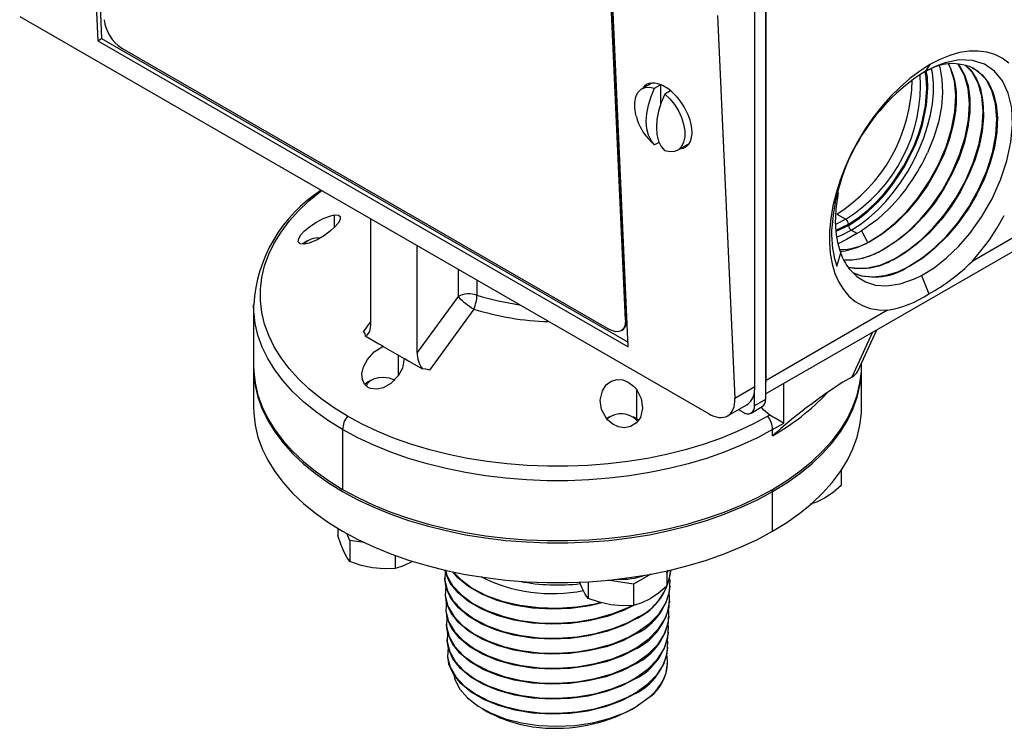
# Model space of a CAD drawing. Header units: millimetres. Extents: x 0 to 559, y 0 to 432.
# Tile 6 of 8: x 380 to 475, y 261 to 330. Entities that reach past the tile are written whole.
import ezdxf

# ---------------------------------------------------------------- set-up
doc = ezdxf.new("R2010")
doc.units = ezdxf.units.MM
doc.header["$LTSCALE"] = 2

msp = doc.modelspace()

# ---------------------------------------------------------------- linework, layer by layer
for p, q in [((385.831, 365.456), (387.535, 327.498)), ((386.21, 365.237), (387.894, 327.726)), ((451.971, 344.573), (451.971, 294.162)), ((452.016, 294.701), (452.016, 344.524)), ((450.938, 294.079), (450.938, 343.902)), ((438.723, 297.948), (437.019, 335.906)), ((438.448, 300.498), (436.934, 334.216)), ((437.024, 334.273), (438.537, 300.555)), ((379.994, 329.85), (446.448, 291.487)), ((447.346, 329.944), (449.006, 292.964)), ((387.535, 327.498), (387.894, 327.726)), ((387.535, 327.498), (438.723, 297.948)), ((387.894, 327.726), (438.703, 298.394)), ((389.856, 326.779), (436.913, 299.614)), ((467.821, 325.188), (467.357, 324.528)), ((468.716, 325.058), (468.772, 324.915)), ((471.254, 325.143), (471.782, 324.659)), ((467.367, 324.531), (468.085, 324.882)), ((441.005, 323.413), (440.042, 322.858)), ((441.266, 322.913), (441.826, 323.237)), ((441.826, 323.237), (441.826, 321.315)), ((442.801, 322.666), (442.248, 322.346)), ((442.32, 323.013), (442.317, 323.011)), ((441.266, 317.43), (440.887, 317.776)), ((441.696, 317.678), (441.266, 317.43)), ((443.471, 316.918), (444.607, 317.574)), ((487.578, 315.231), (471.897, 306.178)), ((451.971, 293.387), (486.788, 313.486)), ((458.841, 310.752), (459.703, 310.254)), ((410.345, 310.674), (410.345, 309.464)), ((413.85, 310.305), (413.85, 299.983)), ((458.76, 309.216), (459.972, 309.787)), ((458.775, 309.096), (459.972, 309.66)), ((460.765, 308.873), (460.233, 309.199)), ((460.765, 308.873), (461.23, 309.142)), ((461.565, 309.355), (461.23, 309.142)), ((461.23, 309.142), (461.802, 308.034)), ((407.453, 307.992), (407.324, 307.91)), ((407.754, 308.165), (407.453, 307.992)), ((462, 308.116), (462.048, 308.086)), ((464.939, 308.358), (463.331, 307.299)), ((418.34, 297.391), (418.34, 307.713)), ((458.84, 305.715), (459.218, 307.002)), ((459.667, 307.181), (459.183, 307.126)), ((462.523, 306.902), (462.504, 306.893)), ((463.331, 307.299), (462.523, 306.902)), ((463.331, 307.299), (463.283, 307.329)), ((465.426, 307.002), (464.614, 306.512)), ((460.176, 306.28), (459.594, 306.291)), ((464.614, 306.512), (462.998, 305.807)), ((464.614, 306.513), (464.566, 306.542)), ((422.299, 305.427), (422.299, 302.788)), ((460.708, 305.478), (459.957, 305.605)), ((461.269, 304.776), (460.481, 305.04)), ((465.897, 305.726), (465.848, 305.755)), ((424.124, 304.374), (424.124, 302.933)), ((467.031, 304.825), (467.722, 303.045)), ((422.299, 302.788), (418.34, 297.391)), ((402.563, 301.93), (402.563, 301.987)), ((402.563, 301.93), (402.563, 296.148)), ((423.805, 301.586), (419.553, 295.698)), ((463.745, 301.472), (452.016, 294.701)), ((413.157, 299.39), (413.85, 300.324)), ((438.537, 300.555), (438.448, 300.498)), ((438.057, 299.502), (438.147, 299.559)), ((462.286, 299.342), (460.293, 295.018)), ((460.867, 295.582), (462.714, 299.588)), ((413.328, 298.991), (414.653, 298.226)), ((414.653, 298.226), (415.083, 298.005)), ((415.083, 298.005), (415.083, 297.978)), ((415.083, 297.978), (417.107, 296.81)), ((416.508, 297.156), (416.508, 295.134)), ((417.107, 296.837), (417.536, 296.562)), ((417.107, 296.81), (417.107, 296.837)), ((417.536, 296.562), (418.862, 295.797)), ((402.563, 295.941), (402.563, 292.104)), ((461.237, 296.148), (461.237, 296.384)), ((461.237, 292.104), (461.237, 295.941)), ((413.917, 294.721), (413.616, 294.547)), ((460.293, 295.018), (459.417, 294.512)), ((439.509, 293.838), (439.509, 290.989)), ((450.938, 294.079), (449.006, 292.964)), ((451.971, 294.162), (451.971, 292.861)), ((453.722, 290.553), (453.722, 294.397)), ((450.893, 292.238), (450.893, 293.539)), ((451.971, 292.861), (450.893, 292.238)), ((448.313, 291.275), (450.149, 292.335)), ((449.36, 291.879), (449.816, 291.616)), ((450.578, 291.541), (451.655, 292.163)), ((451.567, 292.096), (451.559, 292.107)), ((451.567, 292.096), (451.567, 292.112)), ((436.918, 291.163), (436.617, 290.989)), ((439.466, 291.014), (439.208, 291.163)), ((452.38, 291.351), (452.185, 291.239)), ((411.156, 289.954), (411.156, 284.173)), ((452.644, 289.954), (453.722, 290.553)), ((452.644, 289.358), (452.644, 289.954)), ((459.271, 286.008), (459.271, 284.537)), ((452.644, 283.965), (452.555, 284.121)), ((452.644, 280.128), (452.644, 283.965)), ((410.692, 280.402), (410.692, 279.726)), ((411.863, 279.251), (411.563, 279.898)), ((411.863, 279.251), (411.863, 277.203)), ((413.232, 279.039), (411.863, 279.251)), ((416.233, 277.785), (416.233, 276.527)), ((420.995, 275.601), (420.998, 275.509)), ((440.915, 275.987), (439.234, 275.017)), ((442.559, 276.363), (442.433, 276.073)), ((442.433, 276.297), (442.433, 274.816)), ((442.829, 276.239), (442.833, 276.33)), ((434.279, 274.621), (434.026, 275.23)), ((434.864, 275.255), (434.864, 273.645)), ((439.234, 275.017), (436.751, 275.401)), ((439.234, 275.017), (439.234, 272.97)), ((442.773, 274.759), (442.776, 274.85)), ((421.051, 274.12), (421.055, 274.028)), ((442.717, 273.278), (442.72, 273.369)), ((421.108, 272.639), (421.111, 272.548)), ((439.625, 271.739), (439.628, 271.829)), ((442.66, 271.797), (442.664, 271.888)), ((421.164, 271.159), (421.168, 271.067)), ((439.585, 270.28), (439.588, 270.371)), ((442.604, 270.316), (442.607, 270.408)), ((421.22, 269.678), (421.224, 269.586)), ((439.546, 268.822), (439.548, 268.912)), ((442.548, 268.836), (442.551, 268.927)), ((421.277, 268.197), (421.28, 268.105)), ((439.506, 267.363), (439.508, 267.454)), ((442.478, 267.356), (442.299, 266.287)), ((442.491, 267.355), (442.495, 267.446)), ((439.466, 265.905), (439.468, 265.995)), ((439.426, 264.446), (439.428, 264.537)), ((439.363, 263.11), (440.754, 264.093)), ((424.655, 262.985), (425.151, 262.698)), ((439.108, 262.963), (439.363, 263.11))]:
    msp.add_line(p, q)
at = {"flags": 128}
for points in [[(475.434, 325.322), (474.794, 325.798), (474.084, 326.155), (473.311, 326.39), (472.483, 326.5), (471.608, 326.485), (470.695, 326.344), (469.753, 326.079), (468.792, 325.692), (467.821, 325.188)], [(467.821, 325.188), (466.85, 324.571), (465.889, 323.848), (464.947, 323.025), (464.034, 322.112), (463.159, 321.117), (462.331, 320.051), (461.558, 318.924), (460.848, 317.747), (460.208, 316.532), (459.645, 315.292), (459.163, 314.038), (458.769, 312.784), (458.466, 311.543), (458.257, 310.325), (458.144, 309.145), (458.128, 308.013), (458.21, 306.941), (458.388, 305.941), (458.661, 305.021), (459.026, 304.191), (459.479, 303.459), (460.016, 302.834), (460.632, 302.32), (461.32, 301.924), (462.073, 301.649), (462.885, 301.498), (463.745, 301.472)], [(462, 308.116), (463.233, 308.897), (464.44, 309.868), (465.592, 311.011), (466.665, 312.295), (467.741, 313.865), (468.659, 315.53), (469.393, 317.245), (469.925, 318.96), (470.238, 320.624), (470.327, 322.192), (470.188, 323.617), (469.828, 324.859), (469.621, 325.229)], [(463.283, 307.329), (464.516, 308.109), (465.722, 309.08), (466.875, 310.22), (467.949, 311.502), (469.033, 313.077), (469.959, 314.75), (470.7, 316.473), (471.238, 318.196), (471.557, 319.871), (471.651, 321.449), (471.514, 322.884), (471.156, 324.136), (470.584, 325.167), (470.499, 325.254)], [(464.566, 306.542), (465.798, 307.322), (467.005, 308.291), (468.158, 309.429), (469.234, 310.709), (470.325, 312.29), (471.259, 313.969), (472.007, 315.701), (472.552, 317.433), (472.876, 319.118), (472.974, 320.706), (472.841, 322.151), (472.485, 323.413), (471.914, 324.453), (471.244, 325.144)], [(467.031, 304.825), (468.249, 305.582), (469.446, 306.525), (470.597, 307.636), (471.679, 308.888), (472.834, 310.509), (473.833, 312.244), (474.651, 314.057), (475.264, 315.886), (475.653, 317.691), (475.809, 319.411), (475.721, 321.005), (475.397, 322.42), (474.837, 323.62), (474.064, 324.566), (473.09, 325.231), (471.951, 325.594), (470.668, 325.64), (469.287, 325.371), (468.329, 325.016), (467.357, 324.528)], [(470.526, 325.25), (470.678, 325.082), (471.169, 324.199)], [(459.972, 309.66), (460.906, 310.265), (461.853, 311.017), (462.796, 311.913), (463.501, 312.691), (464.17, 313.528), (464.809, 314.436), (465.397, 315.387), (466.393, 317.378), (466.784, 318.377), (467.105, 319.376), (467.516, 321.262), (467.644, 322.948), (467.587, 323.993), (467.48, 324.589)], [(459.972, 309.787), (460.892, 310.383), (461.826, 311.124), (462.756, 312.007), (463.45, 312.774), (464.11, 313.599), (465.319, 315.431), (465.841, 316.402), (466.301, 317.395), (466.686, 318.378), (467.003, 319.364), (467.407, 321.222), (467.534, 322.884), (467.478, 323.914), (467.367, 324.533)], [(460.233, 309.199), (461.092, 309.748), (461.94, 310.399), (462.769, 311.143), (463.568, 311.971), (464.327, 312.875), (465.039, 313.843), (465.694, 314.864), (466.285, 315.926), (466.806, 317.017), (467.249, 318.123), (467.61, 319.233), (467.885, 320.332), (468.069, 321.409), (468.162, 322.449), (468.162, 323.442), (468.069, 324.375), (467.98, 324.854)], [(465.848, 305.755), (467.081, 306.535), (468.287, 307.502), (469.441, 308.638), (470.518, 309.916), (471.617, 311.502), (472.559, 313.189), (473.314, 314.929), (473.865, 316.67), (474.194, 318.364), (474.297, 319.962), (474.167, 321.418), (473.813, 322.69), (473.243, 323.739), (472.476, 324.54), (471.935, 324.84)], [(468.772, 324.915), (468.996, 323.772), (469.053, 322.476)], [(471.169, 324.199), (471.506, 323.144), (471.681, 321.918)], [(471.782, 324.659), (472.333, 323.828), (472.735, 322.8)], [(472.128, 324.781), (472.871, 324.209), (473.488, 323.421)], [(473.488, 323.421), (473.938, 322.466), (474.23, 321.324)], [(439.491, 320.198), (439.452, 320.35), (439.345, 320.986), (439.345, 321.574), (439.452, 322.087), (439.66, 322.504), (439.96, 322.805), (440.339, 322.978), (440.781, 323.014), (441.266, 322.913)], [(441.266, 317.43), (440.919, 317.847), (440.664, 318.376), (440.508, 319), (440.456, 319.704), (440.508, 320.468), (440.664, 321.273), (440.919, 322.095), (441.266, 322.913)], [(442.248, 322.346), (441.901, 321.528), (441.646, 320.706), (441.491, 319.901), (441.438, 319.137), (441.491, 318.433), (441.646, 317.809), (441.901, 317.28), (442.248, 316.863)], [(442.248, 322.346), (442.733, 321.888), (443.175, 321.341), (443.554, 320.73), (443.854, 320.082), (444.062, 319.426), (444.168, 318.79), (444.168, 318.202), (444.062, 317.689), (443.854, 317.272), (443.554, 316.971), (443.175, 316.798), (442.733, 316.761), (442.248, 316.863)], [(442.403, 322.96), (442.379, 322.975), (442.317, 323.011)], [(469.053, 322.476), (468.938, 321.108), (468.648, 319.641)], [(471.681, 321.918), (471.68, 320.6), (471.503, 319.161)], [(474.23, 321.324), (474.345, 320.069), (474.285, 318.674)], [(470.317, 320.841), (470.088, 319.417), (469.684, 317.914)], [(468.648, 319.641), (468.201, 318.169), (467.587, 316.659)], [(471.503, 319.161), (471.161, 317.695), (470.646, 316.17)], [(474.285, 318.674), (474.053, 317.229), (473.643, 315.703)], [(469.684, 317.914), (469.131, 316.427), (468.415, 314.925)], [(472.611, 317.445), (472.158, 315.951), (471.535, 314.418)], [(470.646, 316.17), (469.99, 314.683), (469.177, 313.203)], [(473.643, 315.703), (473.082, 314.194), (472.356, 312.669)], [(468.415, 314.925), (467.582, 313.505), (466.613, 312.135)], [(471.535, 314.418), (470.782, 312.947), (469.881, 311.504)], [(411.615, 291.239), (410.278, 292.065), (409.042, 292.943), (407.912, 293.866), (406.895, 294.833), (405.993, 295.837), (405.213, 296.874), (404.557, 297.939), (404.029, 299.028), (403.63, 300.135), (403.363, 301.256), (403.23, 302.384), (403.23, 303.515), (403.363, 304.643), (403.63, 305.763), (404.029, 306.87), (404.557, 307.959), (405.213, 309.025), (405.993, 310.062), (406.895, 311.066), (407.912, 312.032), (409.042, 312.956), (409.136, 313.027)], [(458.712, 309.84), (458.77, 311.273), (459.004, 312.809)], [(469.177, 313.203), (468.262, 311.826), (467.221, 310.522)], [(472.356, 312.669), (471.511, 311.227), (470.529, 309.837)], [(466.613, 312.135), (465.571, 310.905), (464.43, 309.787)], [(463.891, 311.282), (462.762, 310.244), (461.565, 309.355)], [(469.881, 311.504), (468.89, 310.185), (467.786, 308.958)], [(407.453, 307.839), (407.055, 307.877), (406.861, 308.091), (406.916, 308.412), (407.14, 308.766), (407.492, 309.141), (407.968, 309.535), (408.568, 309.937), (409.273, 310.314), (410.008, 310.597), (410.345, 310.674)], [(410.345, 310.674), (410.753, 310.666), (410.926, 310.52), (410.905, 310.231), (410.715, 309.891), (410.41, 309.526), (409.985, 309.126), (409.419, 308.693), (408.712, 308.267), (407.939, 307.942), (407.453, 307.839)], [(459.703, 310.254), (458.856, 309.822), (458.726, 309.766)], [(464.43, 309.787), (463.265, 308.854), (462.048, 308.086)], [(467.221, 310.522), (466.122, 309.374), (464.939, 308.358)], [(470.529, 309.837), (469.471, 308.588), (468.314, 307.453)], [(471.897, 306.178), (472.758, 307.198), (473.569, 308.285), (474.322, 309.43), (475.01, 310.62)], [(458.829, 308.532), (459.375, 308.757), (460.233, 309.199)], [(460.765, 308.873), (459.781, 308.311), (458.971, 307.876)], [(467.786, 308.958), (466.64, 307.905), (465.426, 307.002)], [(462.048, 308.086), (460.858, 307.532), (459.667, 307.181)], [(468.314, 307.453), (467.131, 306.506), (465.897, 305.726)], [(462.504, 306.893), (461.332, 306.482), (460.176, 306.28)], [(460.053, 305.482), (460.768, 304.743), (461.619, 304.214), (462.589, 303.907), (463.656, 303.824), (464.974, 304.012), (466.353, 304.492), (467.031, 304.825)], [(462.998, 305.807), (461.836, 305.532), (460.708, 305.478)], [(465.897, 305.726), (464.689, 305.163), (463.481, 304.806)], [(463.481, 304.806), (462.35, 304.678), (461.269, 304.776)], [(411.156, 289.954), (409.788, 290.8), (408.524, 291.697), (407.369, 292.641), (406.328, 293.629), (405.407, 294.656), (404.608, 295.717), (403.938, 296.806), (403.397, 297.92), (402.99, 299.052), (402.717, 300.198), (402.58, 301.352), (402.563, 301.93)], [(438.448, 300.498), (438.432, 300.161), (438.356, 299.874), (438.22, 299.646), (438.032, 299.486), (437.797, 299.402), (437.525, 299.395), (437.226, 299.467), (436.913, 299.614)], [(413.157, 299.39), (413.303, 299.179), (413.328, 298.991)], [(413.85, 299.983), (413.754, 299.416), (413.483, 299.061), (413.328, 298.991)], [(413.616, 294.012), (413.257, 294.339), (413.06, 294.787), (413.025, 295.333), (413.177, 295.99), (413.565, 296.727), (414.214, 297.454), (415.083, 298.005)], [(417.107, 296.837), (416.922, 295.889), (416.502, 295.123), (415.795, 294.398), (415.085, 293.994), (414.445, 293.843), (413.836, 293.913), (413.616, 294.012)], [(402.563, 296.148), (402.58, 295.57), (402.717, 294.416), (402.99, 293.271), (403.397, 292.138), (403.938, 291.025), (404.608, 289.935), (405.407, 288.875), (406.328, 287.848), (407.369, 286.86), (408.524, 285.915), (409.788, 285.018), (411.156, 284.173)], [(402.564, 296.044), (402.58, 295.363), (402.717, 294.209), (402.99, 293.063), (403.397, 291.931), (403.938, 290.817), (404.608, 289.728), (405.407, 288.667), (406.328, 287.64), (407.369, 286.652), (408.524, 285.708), (409.788, 284.81), (411.156, 283.965), (412.62, 283.176), (414.174, 282.446), (415.81, 281.779), (417.522, 281.178), (419.3, 280.646), (421.138, 280.186), (423.025, 279.798), (424.954, 279.486), (426.915, 279.251), (428.9, 279.094), (430.898, 279.015), (432.902, 279.015), (434.9, 279.094), (436.885, 279.251), (438.846, 279.486), (440.775, 279.798), (442.662, 280.186), (444.5, 280.646), (446.278, 281.178), (447.99, 281.779), (449.627, 282.446), (451.18, 283.176), (452.644, 283.965)], [(411.156, 284.173), (412.62, 283.383), (414.174, 282.654), (415.81, 281.987), (417.522, 281.386), (419.3, 280.854), (421.138, 280.393), (423.025, 280.006), (424.954, 279.694), (426.915, 279.459), (428.9, 279.301), (430.898, 279.222), (432.902, 279.222), (434.9, 279.301), (436.885, 279.459), (438.846, 279.694), (440.775, 280.006), (442.662, 280.393), (444.5, 280.854), (446.278, 281.386), (447.99, 281.987), (449.627, 282.654), (451.18, 283.383), (452.644, 284.173), (454.012, 285.018), (455.276, 285.915), (456.431, 286.86), (457.472, 287.848), (458.394, 288.875), (459.192, 289.935), (459.862, 291.025), (460.403, 292.138), (460.81, 293.271), (461.083, 294.416), (461.22, 295.57), (461.237, 296.148)], [(419.553, 295.698), (419.187, 295.782), (418.862, 295.797)], [(452.644, 283.965), (454.012, 284.81), (455.276, 285.708), (456.431, 286.652), (457.472, 287.64), (458.394, 288.667), (459.192, 289.728), (459.862, 290.817), (460.403, 291.931), (460.81, 293.063), (461.083, 294.209), (461.22, 295.363), (461.236, 296.044)], [(413.616, 294.547), (413.49, 294.467), (413.288, 294.3)], [(413.451, 294.152), (413.55, 294.395), (413.804, 294.648), (414.18, 294.844), (414.643, 294.963), (415.147, 294.994), (415.642, 294.933), (416.081, 294.787), (416.207, 294.721)], [(436.617, 291.003), (436.146, 291.89), (436.019, 292.773), (436.221, 293.703), (436.601, 294.275), (437.068, 294.619), (437.641, 294.78), (438.188, 294.739), (438.713, 294.535), (439.227, 294.153), (439.509, 293.838)], [(439.509, 293.838), (439.975, 292.944), (440.106, 292.022), (439.89, 291.124), (439.507, 290.597), (438.939, 290.24), (438.342, 290.128), (437.771, 290.208), (437.225, 290.457), (436.717, 290.886), (436.617, 291.003)], [(402.563, 292.104), (402.58, 291.526), (402.717, 290.372), (402.99, 289.226), (403.397, 288.094), (403.938, 286.981), (404.608, 285.891), (405.407, 284.83), (406.328, 283.803), (407.369, 282.815), (408.524, 281.871), (409.788, 280.974), (411.156, 280.128), (412.62, 279.339), (414.174, 278.609), (415.81, 277.942), (417.522, 277.342), (419.3, 276.809), (421.138, 276.349), (423.025, 275.962), (424.954, 275.65), (426.915, 275.414), (428.9, 275.257), (430.898, 275.178), (432.902, 275.178), (434.9, 275.257), (436.885, 275.414), (438.846, 275.65), (440.775, 275.962), (442.662, 276.349), (444.5, 276.809), (446.278, 277.342), (447.99, 277.942), (449.627, 278.609), (451.18, 279.339), (452.644, 280.128)], [(452.38, 291.351), (451.777, 291.838), (451.567, 292.096)], [(452.644, 280.128), (454.012, 280.974), (455.276, 281.871), (456.431, 282.815), (457.472, 283.803), (458.394, 284.83), (459.192, 285.891), (459.862, 286.981), (460.403, 288.094), (460.81, 289.226), (461.083, 290.372), (461.22, 291.526), (461.237, 292.104)], [(452.185, 291.239), (450.753, 290.467), (449.234, 289.754), (447.634, 289.101), (445.96, 288.514), (444.221, 287.994), (442.424, 287.543), (440.578, 287.164), (438.692, 286.859), (436.774, 286.629), (434.834, 286.475), (432.879, 286.398), (430.921, 286.398), (428.966, 286.475), (427.026, 286.629), (425.108, 286.859), (423.222, 287.164), (421.376, 287.543), (419.579, 287.994), (417.84, 288.514), (416.167, 289.101), (414.566, 289.754), (413.047, 290.467), (411.615, 291.239)], [(439.704, 290.848), (439.677, 290.87), (439.466, 291.014)], [(452.644, 289.954), (451.18, 289.165), (449.627, 288.435), (447.99, 287.768), (446.278, 287.167), (444.5, 286.635), (442.662, 286.175), (440.775, 285.787), (438.846, 285.475), (436.885, 285.24), (434.9, 285.083), (432.902, 285.004), (430.898, 285.004), (428.9, 285.083), (426.915, 285.24), (424.954, 285.475), (423.025, 285.787), (421.138, 286.175), (419.3, 286.635), (417.522, 287.167), (415.81, 287.768), (414.174, 288.435), (412.62, 289.165), (411.156, 289.954)], [(459.271, 284.537), (458.487, 283.877), (457.672, 283.327)], [(457.672, 283.327), (456.872, 282.941), (456.286, 282.757)], [(411.278, 278.179), (410.985, 278.885), (410.692, 279.726)], [(411.863, 277.203), (411.576, 277.614), (411.278, 278.179)], [(414.048, 276.58), (412.956, 276.824), (411.863, 277.203)], [(416.233, 276.527), (415.163, 276.486), (414.048, 276.58)], [(417.832, 277.165), (417.033, 276.779), (416.233, 276.527)], [(421.057, 276.34), (421.012, 275.383), (421.27, 274.372), (421.832, 273.401), (422.679, 272.499), (423.789, 271.693), (425.128, 271.005), (426.662, 270.458), (428.343, 270.067), (430.127, 269.847), (431.961, 269.801), (433.794, 269.936), (435.574, 270.246), (437.249, 270.726), (438.774, 271.362), (439.628, 271.829)], [(439.222, 272.969), (438.258, 272.473), (436.673, 271.893), (434.954, 271.475), (433.149, 271.227), (431.3, 271.157), (429.468, 271.265), (427.706, 271.55), (426.063, 272.001), (424.587, 272.604), (423.319, 273.341), (422.296, 274.19), (421.544, 275.125), (421.089, 276.119), (421.049, 276.399)], [(421.075, 276.392), (421.209, 275.859), (421.771, 274.883), (422.618, 273.975), (423.731, 273.162), (425.074, 272.469), (426.613, 271.918), (428.301, 271.522), (430.093, 271.298), (431.936, 271.25), (433.779, 271.383), (435.569, 271.692), (437.255, 272.172), (438.79, 272.808), (439.074, 272.963)], [(436.173, 273.218), (434.997, 272.93), (433.194, 272.679), (431.336, 272.605), (429.493, 272.711), (427.721, 272.994), (426.066, 273.443), (424.579, 274.047), (423.299, 274.785), (422.265, 275.637), (421.802, 276.208)], [(421.871, 276.191), (422.549, 275.457), (423.662, 274.638), (425.008, 273.939), (426.551, 273.381), (428.246, 272.98), (430.045, 272.75), (431.897, 272.698), (433.75, 272.828), (435.551, 273.134), (435.991, 273.258)], [(439.588, 270.371), (440.77, 271.219), (441.702, 272.169), (442.354, 273.198), (442.712, 274.275), (442.76, 275.372), (442.713, 275.57)], [(442.433, 276.091), (442.454, 276.123), (442.533, 276.357)], [(439.625, 271.739), (438.217, 271.015), (436.631, 270.436), (434.909, 270.019), (433.103, 269.774), (431.264, 269.708), (429.442, 269.82), (427.691, 270.107), (426.06, 270.558), (424.596, 271.161), (423.338, 271.897), (422.326, 272.743), (421.585, 273.675), (421.139, 274.665), (421.02, 275.511)], [(421.113, 274.849), (421.068, 273.903), (421.325, 272.898), (421.885, 271.932), (422.727, 271.035), (423.831, 270.233), (425.164, 269.549), (426.689, 269.005), (428.362, 268.617), (430.137, 268.397), (431.961, 268.353), (433.785, 268.487), (435.555, 268.796), (437.222, 269.273), (438.739, 269.906), (439.588, 270.371)], [(434.864, 273.645), (434.577, 274.056), (434.279, 274.621)], [(442.433, 274.816), (441.649, 274.157), (440.834, 273.607)], [(439.585, 270.28), (438.184, 269.56), (436.606, 268.983), (434.893, 268.569), (433.096, 268.325), (431.265, 268.259), (429.453, 268.37), (427.711, 268.656), (426.088, 269.105), (424.632, 269.705), (423.381, 270.436), (422.375, 271.278), (421.638, 272.205), (421.194, 273.19), (421.077, 274.03)], [(437.049, 273.022), (435.957, 273.266), (434.864, 273.645)], [(439.548, 268.912), (440.724, 269.756), (441.652, 270.702), (442.3, 271.725), (442.656, 272.797), (442.704, 273.889), (442.657, 274.09)], [(421.169, 273.368), (421.124, 272.423), (421.38, 271.424), (421.937, 270.463), (422.774, 269.571), (423.873, 268.773), (425.199, 268.093), (426.716, 267.552), (428.38, 267.166), (430.146, 266.948), (431.961, 266.904), (433.775, 267.038), (435.536, 267.345), (437.194, 267.821), (438.704, 268.449), (439.548, 268.912)], [(439.234, 272.97), (438.164, 272.928), (437.049, 273.022)], [(440.834, 273.607), (440.034, 273.221), (439.234, 272.97)], [(439.546, 268.822), (438.151, 268.105), (436.581, 267.531), (434.877, 267.119), (433.089, 266.876), (431.268, 266.81), (429.465, 266.92), (427.733, 267.205), (426.118, 267.651), (424.67, 268.248), (423.425, 268.975), (422.424, 269.813), (421.691, 270.734), (421.25, 271.714), (421.133, 272.549)], [(421.225, 271.887), (421.18, 270.944), (421.435, 269.95), (421.988, 268.995), (422.822, 268.107), (423.915, 267.314), (425.233, 266.637), (426.743, 266.1), (428.398, 265.715), (430.154, 265.499), (431.96, 265.455), (433.765, 265.588), (435.517, 265.894), (437.167, 266.367), (438.668, 266.993), (439.508, 267.454)], [(439.508, 267.454), (440.678, 268.293), (441.601, 269.235), (442.246, 270.253), (442.6, 271.319), (442.648, 272.406), (442.6, 272.608)], [(439.506, 267.363), (438.119, 266.65), (436.557, 266.079), (434.862, 265.669), (433.083, 265.427), (431.271, 265.361), (429.478, 265.471), (427.755, 265.753), (426.148, 266.197), (424.707, 266.79), (423.47, 267.514), (422.474, 268.347), (421.744, 269.264), (421.305, 270.238), (421.189, 271.068)], [(439.468, 265.995), (440.632, 266.831), (441.55, 267.767), (442.192, 268.78), (442.544, 269.841), (442.592, 270.923), (442.543, 271.126)], [(421.282, 270.407), (421.237, 269.464), (421.49, 268.475), (422.041, 267.526), (422.869, 266.643), (423.957, 265.854), (425.268, 265.181), (426.77, 264.647), (428.417, 264.265), (430.164, 264.05), (431.96, 264.006), (433.755, 264.139), (435.498, 264.443), (437.139, 264.914), (438.633, 265.537), (439.468, 265.995)], [(439.466, 265.905), (438.086, 265.195), (436.532, 264.627), (434.846, 264.219), (433.077, 263.978), (431.275, 263.912), (429.491, 264.021), (427.777, 264.302), (426.179, 264.743), (424.745, 265.333), (423.514, 266.052), (422.523, 266.881), (421.797, 267.793), (421.361, 268.761), (421.246, 269.588)], [(421.338, 268.927), (421.293, 267.985), (421.545, 267.001), (422.093, 266.057), (422.917, 265.179), (423.999, 264.394), (425.304, 263.725), (426.798, 263.194), (428.436, 262.814), (430.173, 262.6), (431.96, 262.557), (433.746, 262.69), (435.48, 262.993), (437.112, 263.461), (438.598, 264.081), (439.428, 264.537)], [(439.428, 264.537), (440.586, 265.368), (441.499, 266.3), (442.138, 267.308), (442.488, 268.363), (442.535, 269.439), (442.487, 269.643)], [(439.426, 264.446), (438.054, 263.74), (436.508, 263.175), (434.83, 262.768), (433.071, 262.528), (431.278, 262.463), (429.503, 262.571), (427.798, 262.85), (426.209, 263.289), (424.783, 263.876), (423.558, 264.591), (422.573, 265.415), (421.851, 266.322), (421.416, 267.285), (421.302, 268.107)], [(421.894, 266.268), (421.991, 265.808), (422.475, 264.889), (423.223, 264.029), (424.224, 263.25), (425.442, 262.578), (426.854, 262.03), (428.41, 261.626), (430.081, 261.376), (431.807, 261.291), (433.552, 261.375), (435.257, 261.624), (436.881, 262.039), (438.37, 262.603), (439.363, 263.11)]]:
    msp.add_lwpolyline(points, dxfattribs=at)
for centre, radius, start, end in [((391.818, 329.89), 3.678, 185.62598, 237.75566), ((470, 320.584), 4.706, 63.11292, 114.00909), ((463.009, 322.002), 7.4, 350.97276, 25.88511), ((477.8, 308.081), 19.482, 122.41352, 176.80967), ((451.604, 323.258), 15.32, 301.91577, 3.6364), ((440.929, 320.635), 2.752, 59.70428, 70.97444), ((450.48, 323.98), 15.649, 302.2958, 359.05735), ((462.456, 320.359), 10.565, 343.99188, 13.3579), ((444.172, 321.297), 4.801, 193.38891, 226.80764), ((450.324, 324.564), 18.987, 315.6078, 335.39597), ((416.74, 301.094), 14.193, 122.60089, 176.36879), ((467.504, 309.944), 8.792, 180.67256, 199.54762), ((459.387, 309.761), 0.586, 2.60548, 57.39452), ((468.351, 308.831), 10.008, 178.08491, 198.13831), ((460.56, 309.688), 0.588, 182.68624, 236.28404), ((408.774, 306.572), 1.879, 83.328, 137.6183), ((459.235, 312.664), 5.322, 268.77804, 301.29298), ((464.115, 308.702), 5.184, 199.14518, 218.40165), ((459.708, 313.169), 6.847, 268.89899, 301.46726), ((461.168, 311.67), 6.151, 258.43886, 303.52616), ((459.269, 318.657), 17.753, 298.43098, 315.34046), ((462.482, 310.527), 5.84, 249.94661, 305.20466), ((423.386, 300.661), 2.389, 72.01971, 117.06331), ((427.818, 308.159), 7.701, 224.22767, 238.59837), ((420.708, 303.03), 3.417, 335.01787, 358.377), ((431.406, 325.646), 23.852, 252.22193, 262.33344), ((462.143, 311.338), 9.995, 279.22625, 303.92878), ((431.724, 326.7), 26.332, 252.49837, 268.53161), ((437.485, 300.393), 1.065, 308.46479, 8.75628), ((421.236, 297.457), 2.897, 181.30169, 214.95956), ((448.904, 294.688), 3.112, 350.25193, 0.23632), ((447.826, 294.066), 3.112, 350.25193, 0.23632), ((489.754, 247.622), 55.848, 122.90192, 131.64207), ((449.268, 293.711), 1.635, 302.62018, 353.95922), ((451.246, 292.768), 0.731, 304.05635, 7.25583), ((442.048, 308.248), 21.66, 299.29039, 317.06626), ((450.236, 292.132), 0.666, 230.79671, 9.21404), ((413.455, 289.856), 2.302, 143.07869, 177.55612), ((438.028, 289.348), 2.123, 41.13208, 129.666), ((450.345, 289.856), 2.302, 2.44388, 36.9213), ((421.084, 237.191), 62.551, 58.54824, 59.97876), ((431.387, 289.371), 15.268, 243.12684, 281.35906), ((438.085, 282.084), 6.598, 266.44147, 289.98239), ((436.94, 277.023), 5.927, 296.94229, 352.4162), ((437.405, 276.756), 5.405, 294.2815, 355.50061), ((431.902, 293.661), 18.722, 258.81733, 276.71906), ((436.902, 275.547), 5.911, 296.99933, 352.34343), ((436.875, 274.062), 5.882, 297.00733, 352.346), ((436.847, 272.578), 5.853, 297.01916, 352.34521), ((436.819, 271.093), 5.824, 297.02727, 352.34775), ((436.792, 269.608), 5.794, 297.03244, 352.35316), ((438.272, 267.515), 4.227, 305.95723, 9.6175), ((437.445, 268.065), 5.169, 309.80208, 339.88451), ((431.289, 273.898), 12.771, 241.27214, 264.93123), ((431.719, 276.669), 15.571, 264.25752, 298.32951)]:
    msp.add_arc(centre, radius, start, end)
for centre, major_axis, ratio, start_param, end_param in [((442.358, 320.235), (-1.906, 3.005), 0.547549, 5.475048, 6.528428), ((442.358, 320.235), (-1.906, 3.005), 0.547549, 2.850709, 5.475048), ((459.216, 295.64), (1.705, 0.298), 0.553012, 5.296535, 5.917961), ((446.312, 294.519), (-2.042, 3.219), 0.547549, 2.333455, 3.904252)]:
    msp.add_ellipse(centre, major_axis=major_axis, ratio=ratio, start_param=start_param, end_param=end_param)

doc.saveas('drawing.dxf')
